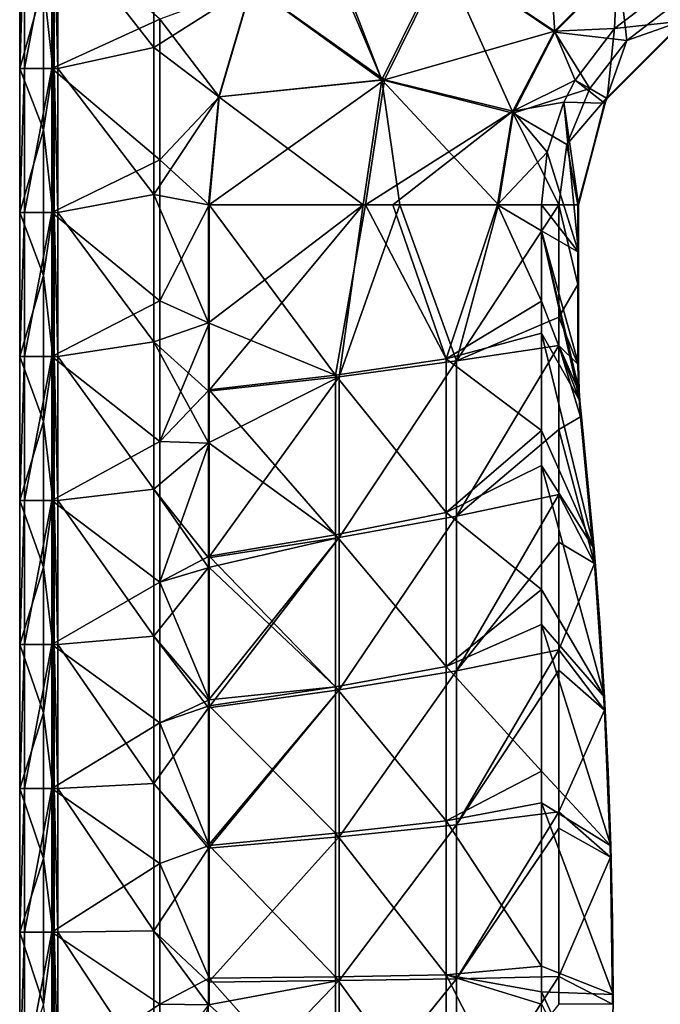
# Model space of a CAD drawing. Extents: x -85 to 85, y -85 to 85.
# Tile 4 of 14: x -85 to -50, y 0 to 53. Entities that reach past the tile are written whole.
import ezdxf

# ---------------------------------------------------------------- set-up
doc = ezdxf.new("R2010")
doc.units = 0
doc.header["$LTSCALE"] = 159.143519
for name, color, linetype in [('1', 7, 'CONTINUOUS'), ('105', 7, 'CONTINUOUS'), ('113', 7, 'CONTINUOUS'), ('125', 7, 'CONTINUOUS'), ('13', 7, 'CONTINUOUS'), ('133', 7, 'CONTINUOUS'), ('14', 7, 'CONTINUOUS'), ('17', 7, 'CONTINUOUS'), ('18', 7, 'CONTINUOUS'), ('2', 7, 'CONTINUOUS'), ('33', 7, 'CONTINUOUS'), ('34', 7, 'CONTINUOUS'), ('35', 7, 'CONTINUOUS'), ('36', 7, 'CONTINUOUS'), ('4', 7, 'CONTINUOUS'), ('7', 7, 'CONTINUOUS'), ('8', 7, 'CONTINUOUS')]:
    doc.layers.add(name, color=color, linetype=linetype)

msp = doc.modelspace()

# ---------------------------------------------------------------- linework, layer by layer
at = {"layer": '1', "color": 7, "linetype": 'CONTINUOUS'}
for points in [[(-85, 58.421), (-83.702, 55.189), (-85, 50.632), (-85, 58.421)], [(-83.2, 58.421), (-83.2, 50.632), (-83.702, 55.189), (-83.2, 58.421)], [(-83.702, 55.189), (-83.702, 47.305), (-85, 50.632), (-83.702, 55.189)], [(-83.702, 55.189), (-83.2, 50.632), (-83.702, 47.305), (-83.702, 55.189)], [(-85, 50.632), (-83.702, 47.305), (-85, 42.842), (-85, 50.632)], [(-83.2, 50.632), (-83.2, 42.842), (-83.702, 47.305), (-83.2, 50.632)], [(-83.702, 47.305), (-83.702, 39.421), (-85, 42.842), (-83.702, 47.305)], [(-83.702, 47.305), (-83.2, 42.842), (-83.702, 39.421), (-83.702, 47.305)], [(-85, 42.842), (-83.702, 39.421), (-85, 35.053), (-85, 42.842)], [(-83.2, 42.842), (-83.2, 35.053), (-83.702, 39.421), (-83.2, 42.842)], [(-83.702, 39.421), (-83.702, 31.537), (-85, 35.053), (-83.702, 39.421)], [(-83.702, 39.421), (-83.2, 35.053), (-83.702, 31.537), (-83.702, 39.421)], [(-85, 35.053), (-83.702, 31.537), (-85, 27.263), (-85, 35.053)], [(-83.2, 35.053), (-83.2, 27.263), (-83.702, 31.537), (-83.2, 35.053)], [(-83.702, 31.537), (-83.702, 23.652), (-85, 27.263), (-83.702, 31.537)], [(-83.702, 31.537), (-83.2, 27.263), (-83.702, 23.652), (-83.702, 31.537)], [(-85, 27.263), (-83.702, 23.652), (-85, 19.474), (-85, 27.263)], [(-83.2, 27.263), (-83.2, 19.474), (-83.702, 23.652), (-83.2, 27.263)], [(-83.702, 23.652), (-83.702, 15.768), (-85, 19.474), (-83.702, 23.652)], [(-83.702, 23.652), (-83.2, 19.474), (-83.702, 15.768), (-83.702, 23.652)], [(-85, 19.474), (-83.702, 15.768), (-85, 11.684), (-85, 19.474)], [(-83.2, 19.474), (-83.2, 11.684), (-83.702, 15.768), (-83.2, 19.474)], [(-83.702, 15.768), (-83.702, 7.884), (-85, 11.684), (-83.702, 15.768)], [(-83.702, 15.768), (-83.2, 11.684), (-83.702, 7.884), (-83.702, 15.768)], [(-85, 11.684), (-83.702, 7.884), (-85, 3.895), (-85, 11.684)], [(-83.2, 11.684), (-83.2, 3.895), (-83.702, 7.884), (-83.2, 11.684)], [(-83.702, 7.884), (-83.702, 0), (-85, 3.895), (-83.702, 7.884)], [(-83.702, 7.884), (-83.2, 3.895), (-83.702, 0), (-83.702, 7.884)], [(-85, 3.895), (-83.702, 0), (-85, -3.895), (-85, 3.895)], [(-83.2, 3.895), (-83.2, -3.895), (-83.702, 0), (-83.2, 3.895)]]:
    msp.add_3dface(points, dxfattribs=at)
at = {"layer": '105', "color": 7, "linetype": 'CONTINUOUS'}
for points in [[(-85, 58.421), (-85, 50.632), (-84.733, 58.421, 5.102), (-85, 58.421)], [(-84.733, 58.421, 5.102), (-85, 50.632), (-84.733, 50.632, 5.102), (-84.733, 58.421, 5.102)], [(-85, 50.632), (-85, 42.842), (-84.733, 50.632, 5.102), (-85, 50.632)], [(-84.733, 50.632, 5.102), (-85, 42.842), (-84.733, 42.842, 5.102), (-84.733, 50.632, 5.102)], [(-85, 42.842), (-85, 35.053), (-84.733, 42.842, 5.102), (-85, 42.842)], [(-84.733, 42.842, 5.102), (-85, 35.053), (-84.733, 35.053, 5.102), (-84.733, 42.842, 5.102)], [(-85, 35.053), (-85, 27.263), (-84.733, 35.053, 5.102), (-85, 35.053)], [(-84.733, 35.053, 5.102), (-85, 27.263), (-84.733, 27.263, 5.102), (-84.733, 35.053, 5.102)], [(-85, 27.263), (-85, 19.474), (-84.733, 27.263, 5.102), (-85, 27.263)], [(-84.733, 27.263, 5.102), (-85, 19.474), (-84.733, 19.474, 5.102), (-84.733, 27.263, 5.102)], [(-85, 19.474), (-85, 11.684), (-84.733, 19.474, 5.102), (-85, 19.474)], [(-84.733, 19.474, 5.102), (-85, 11.684), (-84.733, 11.684, 5.102), (-84.733, 19.474, 5.102)], [(-85, 11.684), (-85, 3.895), (-84.733, 11.684, 5.102), (-85, 11.684)], [(-84.733, 11.684, 5.102), (-85, 3.895), (-84.733, 3.895, 5.102), (-84.733, 11.684, 5.102)], [(-85, 3.895), (-85, -3.895), (-84.733, 3.895, 5.102), (-85, 3.895)], [(-84.733, 3.895, 5.102), (-85, -3.895), (-84.733, -3.895, 5.102), (-84.733, 3.895, 5.102)]]:
    msp.add_3dface(points, dxfattribs=at)
at = {"layer": '113', "color": 7, "linetype": 'CONTINUOUS'}
for points in [[(-83.2, 50.632), (-83.2, 58.421), (-83.132, 50.632, 3.9), (-83.2, 50.632)], [(-83.132, 50.632, 3.9), (-83.2, 58.421), (-83.132, 58.421, 3.9), (-83.132, 50.632, 3.9)], [(-83.2, 42.842), (-83.2, 50.632), (-83.132, 42.842, 3.9), (-83.2, 42.842)], [(-83.132, 42.842, 3.9), (-83.2, 50.632), (-83.132, 50.632, 3.9), (-83.132, 42.842, 3.9)], [(-83.2, 35.053), (-83.2, 42.842), (-83.132, 35.053, 3.9), (-83.2, 35.053)], [(-83.132, 35.053, 3.9), (-83.2, 42.842), (-83.132, 42.842, 3.9), (-83.132, 35.053, 3.9)], [(-83.2, 27.263), (-83.2, 35.053), (-83.132, 27.263, 3.9), (-83.2, 27.263)], [(-83.132, 27.263, 3.9), (-83.2, 35.053), (-83.132, 35.053, 3.9), (-83.132, 27.263, 3.9)], [(-83.2, 19.474), (-83.2, 27.263), (-83.132, 19.474, 3.9), (-83.2, 19.474)], [(-83.132, 19.474, 3.9), (-83.2, 27.263), (-83.132, 27.263, 3.9), (-83.132, 19.474, 3.9)], [(-83.2, 11.684), (-83.2, 19.474), (-83.132, 11.684, 3.9), (-83.2, 11.684)], [(-83.132, 11.684, 3.9), (-83.2, 19.474), (-83.132, 19.474, 3.9), (-83.132, 11.684, 3.9)], [(-83.2, 3.895), (-83.2, 11.684), (-83.132, 3.895, 3.9), (-83.2, 3.895)], [(-83.132, 3.895, 3.9), (-83.2, 11.684), (-83.132, 11.684, 3.9), (-83.132, 3.895, 3.9)], [(-83.2, -3.895), (-83.2, 3.895), (-83.132, -3.895, 3.9), (-83.2, -3.895)], [(-83.132, -3.895, 3.9), (-83.2, 3.895), (-83.132, 3.895, 3.9), (-83.132, -3.895, 3.9)]]:
    msp.add_3dface(points, dxfattribs=at)
at = {"layer": '125', "color": 7, "linetype": 'CONTINUOUS'}
for points in [[(-83.259, 50.632, 6.5), (-83.259, 58.421, 6.5), (-84.733, 50.632, 5.102), (-83.259, 50.632, 6.5)], [(-83.259, 58.421, 6.5), (-84.733, 58.421, 5.102), (-84.733, 50.632, 5.102), (-83.259, 58.421, 6.5)], [(-83.259, 42.842, 6.5), (-83.259, 50.632, 6.5), (-84.733, 42.842, 5.102), (-83.259, 42.842, 6.5)], [(-83.259, 50.632, 6.5), (-84.733, 50.632, 5.102), (-84.733, 42.842, 5.102), (-83.259, 50.632, 6.5)], [(-83.259, 35.053, 6.5), (-83.259, 42.842, 6.5), (-84.733, 35.053, 5.102), (-83.259, 35.053, 6.5)], [(-83.259, 42.842, 6.5), (-84.733, 42.842, 5.102), (-84.733, 35.053, 5.102), (-83.259, 42.842, 6.5)], [(-83.259, 27.263, 6.5), (-83.259, 35.053, 6.5), (-84.733, 27.263, 5.102), (-83.259, 27.263, 6.5)], [(-83.259, 35.053, 6.5), (-84.733, 35.053, 5.102), (-84.733, 27.263, 5.102), (-83.259, 35.053, 6.5)], [(-83.259, 19.474, 6.5), (-83.259, 27.263, 6.5), (-84.733, 19.474, 5.102), (-83.259, 19.474, 6.5)], [(-83.259, 27.263, 6.5), (-84.733, 27.263, 5.102), (-84.733, 19.474, 5.102), (-83.259, 27.263, 6.5)], [(-83.259, 11.684, 6.5), (-83.259, 19.474, 6.5), (-84.733, 11.684, 5.102), (-83.259, 11.684, 6.5)], [(-83.259, 19.474, 6.5), (-84.733, 19.474, 5.102), (-84.733, 11.684, 5.102), (-83.259, 19.474, 6.5)], [(-83.259, 3.895, 6.5), (-83.259, 11.684, 6.5), (-84.733, 3.895, 5.102), (-83.259, 3.895, 6.5)], [(-83.259, 11.684, 6.5), (-84.733, 11.684, 5.102), (-84.733, 3.895, 5.102), (-83.259, 11.684, 6.5)], [(-83.259, -3.895, 6.5), (-83.259, 3.895, 6.5), (-84.733, -3.895, 5.102), (-83.259, -3.895, 6.5)], [(-83.259, 3.895, 6.5), (-84.733, 3.895, 5.102), (-84.733, -3.895, 5.102), (-83.259, 3.895, 6.5)]]:
    msp.add_3dface(points, dxfattribs=at)
at = {"layer": '13', "color": 7, "linetype": 'CONTINUOUS'}
for points in [[(-77.74, 59.73, 4.1), (-77.74, 51.766, 4.1), (-82.928, 58.421, 4.1), (-77.74, 59.73, 4.1)], [(-77.74, 59.73, 4.1), (-72.449, 55.123, 4.1), (-77.74, 51.766, 4.1), (-77.74, 59.73, 4.1)], [(-82.928, 58.421, 4.1), (-77.74, 51.766, 4.1), (-82.928, 50.632, 4.1), (-82.928, 58.421, 4.1)], [(-72.449, 55.123, 4.1), (-74.224, 49.094, 4.1), (-77.74, 51.766, 4.1), (-72.449, 55.123, 4.1)], [(-77.74, 51.766, 4.1), (-77.74, 43.802, 4.1), (-82.928, 50.632, 4.1), (-77.74, 51.766, 4.1)], [(-77.74, 51.766, 4.1), (-74.224, 49.094, 4.1), (-77.74, 43.802, 4.1), (-77.74, 51.766, 4.1)], [(-82.928, 50.632, 4.1), (-77.74, 43.802, 4.1), (-82.928, 42.842, 4.1), (-82.928, 50.632, 4.1)], [(-74.224, 49.094, 4.1), (-74.771, 43.25, 4.1), (-77.74, 43.802, 4.1), (-74.224, 49.094, 4.1)], [(-77.74, 43.802, 4.1), (-77.74, 35.838, 4.1), (-82.928, 42.842, 4.1), (-77.74, 43.802, 4.1)], [(-74.771, 43.25, 4.1), (-74.771, 36.86, 4.1), (-77.74, 43.802, 4.1), (-74.771, 43.25, 4.1)], [(-77.74, 43.802, 4.1), (-74.771, 36.86, 4.1), (-77.74, 35.838, 4.1), (-77.74, 43.802, 4.1)], [(-82.928, 42.842, 4.1), (-77.74, 35.838, 4.1), (-82.928, 35.053, 4.1), (-82.928, 42.842, 4.1)], [(-74.771, 36.86, 4.1), (-74.771, 33.18, 4.1), (-77.74, 35.838, 4.1), (-74.771, 36.86, 4.1)], [(-77.74, 35.838, 4.1), (-77.74, 27.874, 4.1), (-82.928, 35.053, 4.1), (-77.74, 35.838, 4.1)], [(-74.771, 33.18, 4.1), (-74.771, 30.368, 4.1), (-77.74, 35.838, 4.1), (-74.771, 33.18, 4.1)], [(-77.74, 35.838, 4.1), (-74.771, 30.368, 4.1), (-77.74, 27.874, 4.1), (-77.74, 35.838, 4.1)], [(-82.928, 35.053, 4.1), (-77.74, 27.874, 4.1), (-82.928, 27.263, 4.1), (-82.928, 35.053, 4.1)], [(-74.771, 30.368, 4.1), (-74.771, 24.154, 4.1), (-77.74, 27.874, 4.1), (-74.771, 30.368, 4.1)], [(-77.74, 27.874, 4.1), (-77.74, 19.91, 4.1), (-82.928, 27.263, 4.1), (-77.74, 27.874, 4.1)], [(-74.771, 24.154, 4.1), (-74.771, 23.637, 4.1), (-77.74, 27.874, 4.1), (-74.771, 24.154, 4.1)], [(-77.74, 27.874, 4.1), (-74.771, 23.637, 4.1), (-77.74, 19.91, 4.1), (-77.74, 27.874, 4.1)], [(-82.928, 27.263, 4.1), (-77.74, 19.91, 4.1), (-82.928, 19.474, 4.1), (-82.928, 27.263, 4.1)], [(-74.771, 23.637, 4.1), (-74.771, 16.461, 4.1), (-77.74, 19.91, 4.1), (-74.771, 23.637, 4.1)], [(-77.74, 19.91, 4.1), (-77.74, 11.946, 4.1), (-82.928, 19.474, 4.1), (-77.74, 19.91, 4.1)], [(-74.771, 16.461, 4.1), (-74.771, 16.039, 4.1), (-77.74, 19.91, 4.1), (-74.771, 16.461, 4.1)], [(-77.74, 19.91, 4.1), (-74.771, 16.039, 4.1), (-77.74, 11.946, 4.1), (-77.74, 19.91, 4.1)], [(-82.928, 19.474, 4.1), (-77.74, 11.946, 4.1), (-82.928, 11.684, 4.1), (-82.928, 19.474, 4.1)], [(-74.771, 16.039, 4.1), (-74.771, 8.611, 4.1), (-77.74, 11.946, 4.1), (-74.771, 16.039, 4.1)], [(-77.74, 11.946, 4.1), (-77.74, 3.982, 4.1), (-82.928, 11.684, 4.1), (-77.74, 11.946, 4.1)], [(-74.771, 8.611, 4.1), (-74.771, 8.449, 4.1), (-77.74, 11.946, 4.1), (-74.771, 8.611, 4.1)], [(-77.74, 11.946, 4.1), (-74.771, 8.449, 4.1), (-77.74, 3.982, 4.1), (-77.74, 11.946, 4.1)], [(-82.928, 11.684, 4.1), (-77.74, 3.982, 4.1), (-82.928, 3.895, 4.1), (-82.928, 11.684, 4.1)], [(-74.771, 8.449, 4.1), (-74.771, 1.195, 4.1), (-77.74, 3.982, 4.1), (-74.771, 8.449, 4.1)], [(-77.74, 3.982, 4.1), (-77.74, -3.982, 4.1), (-82.928, 3.895, 4.1), (-77.74, 3.982, 4.1)], [(-82.928, 3.895, 4.1), (-77.74, -3.982, 4.1), (-82.928, -3.895, 4.1), (-82.928, 3.895, 4.1)], [(-74.771, 1.195, 4.1), (-74.771, -0.026, 4.1), (-77.74, 3.982, 4.1), (-74.771, 1.195, 4.1)], [(-77.74, 3.982, 4.1), (-74.771, -0.026, 4.1), (-77.74, -3.982, 4.1), (-77.74, 3.982, 4.1)]]:
    msp.add_3dface(points, dxfattribs=at)
at = {"layer": '133', "color": 7, "linetype": 'CONTINUOUS'}
for points in [[(-82.928, 58.421, 4.1), (-82.928, 50.632, 4.1), (-83.132, 58.421, 3.9), (-82.928, 58.421, 4.1)], [(-82.928, 50.632, 4.1), (-83.132, 50.632, 3.9), (-83.132, 58.421, 3.9), (-82.928, 50.632, 4.1)], [(-82.928, 50.632, 4.1), (-82.928, 42.842, 4.1), (-83.132, 50.632, 3.9), (-82.928, 50.632, 4.1)], [(-82.928, 42.842, 4.1), (-83.132, 42.842, 3.9), (-83.132, 50.632, 3.9), (-82.928, 42.842, 4.1)], [(-82.928, 42.842, 4.1), (-82.928, 35.053, 4.1), (-83.132, 42.842, 3.9), (-82.928, 42.842, 4.1)], [(-82.928, 35.053, 4.1), (-83.132, 35.053, 3.9), (-83.132, 42.842, 3.9), (-82.928, 35.053, 4.1)], [(-82.928, 35.053, 4.1), (-82.928, 27.263, 4.1), (-83.132, 35.053, 3.9), (-82.928, 35.053, 4.1)], [(-82.928, 27.263, 4.1), (-83.132, 27.263, 3.9), (-83.132, 35.053, 3.9), (-82.928, 27.263, 4.1)], [(-82.928, 27.263, 4.1), (-82.928, 19.474, 4.1), (-83.132, 27.263, 3.9), (-82.928, 27.263, 4.1)], [(-82.928, 19.474, 4.1), (-83.132, 19.474, 3.9), (-83.132, 27.263, 3.9), (-82.928, 19.474, 4.1)], [(-82.928, 19.474, 4.1), (-82.928, 11.684, 4.1), (-83.132, 19.474, 3.9), (-82.928, 19.474, 4.1)], [(-82.928, 11.684, 4.1), (-83.132, 11.684, 3.9), (-83.132, 19.474, 3.9), (-82.928, 11.684, 4.1)], [(-82.928, 11.684, 4.1), (-82.928, 3.895, 4.1), (-83.132, 11.684, 3.9), (-82.928, 11.684, 4.1)], [(-82.928, 3.895, 4.1), (-83.132, 3.895, 3.9), (-83.132, 11.684, 3.9), (-82.928, 3.895, 4.1)], [(-82.928, 3.895, 4.1), (-82.928, -3.895, 4.1), (-83.132, 3.895, 3.9), (-82.928, 3.895, 4.1)], [(-82.928, -3.895, 4.1), (-83.132, -3.895, 3.9), (-83.132, 3.895, 3.9), (-82.928, -3.895, 4.1)]]:
    msp.add_3dface(points, dxfattribs=at)
at = {"layer": '14', "color": 7, "linetype": 'CONTINUOUS'}
for points in [[(-52.14, 52.14, 10.6), (-49.545, 54.133, 10.6), (-49.022, 53.245, 10.6), (-52.14, 52.14, 10.6)], [(-53.245, 49.022, 10.6), (-52.14, 52.14, 10.6), (-49.022, 53.245, 10.6), (-53.245, 49.022, 10.6)], [(-54.133, 49.545, 10.6), (-52.14, 52.14, 10.6), (-53.245, 49.022, 10.6), (-54.133, 49.545, 10.6)], [(-55.389, 46.521, 10.6), (-54.133, 49.545, 10.6), (-53.245, 49.022, 10.6), (-55.389, 46.521, 10.6)], [(-54.792, 43.25, 10.6), (-55.389, 46.521, 10.6), (-53.245, 49.022, 10.6), (-54.792, 43.25, 10.6)], [(-55.823, 43.25, 10.6), (-55.389, 46.521, 10.6), (-54.792, 43.25, 10.6), (-55.823, 43.25, 10.6)], [(-55.823, 37.176, 10.6), (-55.823, 43.25, 10.6), (-54.792, 38.944, 10.6), (-55.823, 37.176, 10.6)], [(-54.792, 38.944, 10.6), (-55.823, 43.25, 10.6), (-54.792, 43.25, 10.6), (-54.792, 38.944, 10.6)], [(-54.792, 34.639, 10.6), (-55.823, 37.176, 10.6), (-54.792, 38.944, 10.6), (-54.792, 34.639, 10.6)], [(-55.823, 35.635, 10.6), (-55.823, 37.176, 10.6), (-54.792, 34.639, 10.6), (-55.823, 35.635, 10.6)], [(-55.823, 31.101, 10.6), (-55.823, 35.635, 10.6), (-54.637, 31.777, 10.6), (-55.823, 31.101, 10.6)], [(-54.637, 31.777, 10.6), (-55.823, 35.635, 10.6), (-54.753, 33.206, 10.6), (-54.637, 31.777, 10.6)], [(-54.753, 33.206, 10.6), (-55.823, 35.635, 10.6), (-54.792, 34.639, 10.6), (-54.753, 33.206, 10.6)], [(-53.886, 23.853, 10.6), (-55.823, 31.101, 10.6), (-54.637, 31.777, 10.6), (-53.886, 23.853, 10.6)], [(-55.823, 27.589, 10.6), (-55.823, 31.101, 10.6), (-53.886, 23.853, 10.6), (-55.823, 27.589, 10.6)], [(-55.823, 25.001, 10.6), (-55.823, 27.589, 10.6), (-53.886, 23.853, 10.6), (-55.823, 25.001, 10.6)], [(-55.823, 19.18, 10.6), (-55.823, 25.001, 10.6), (-53.886, 23.853, 10.6), (-55.823, 19.18, 10.6)], [(-53.349, 15.912, 10.6), (-55.823, 19.18, 10.6), (-53.886, 23.853, 10.6), (-53.349, 15.912, 10.6)], [(-55.823, 18.071, 10.6), (-55.823, 19.18, 10.6), (-53.349, 15.912, 10.6), (-55.823, 18.071, 10.6)], [(-55.823, 10.41, 10.6), (-55.823, 18.071, 10.6), (-53.349, 15.912, 10.6), (-55.823, 10.41, 10.6)], [(-53.027, 7.959, 10.6), (-55.823, 10.41, 10.6), (-53.349, 15.912, 10.6), (-53.027, 7.959, 10.6)], [(-55.823, 9.525, 10.6), (-55.823, 10.41, 10.6), (-53.027, 7.959, 10.6), (-55.823, 9.525, 10.6)], [(-55.823, 1.5, 10.6), (-55.823, 9.525, 10.6), (-53.027, 7.959, 10.6), (-55.823, 1.5, 10.6)], [(-52.919, 0, 10.6), (-55.823, 1.5, 10.6), (-53.027, 7.959, 10.6), (-52.919, 0, 10.6)], [(-55.823, 0, 10.6), (-55.823, 1.5, 10.6), (-52.919, 0, 10.6), (-55.823, 0, 10.6)]]:
    msp.add_3dface(points, dxfattribs=at)
at = {"layer": '17', "color": 7, "linetype": 'CONTINUOUS'}
for points in [[(-62.103, 56.69, 5.027), (-56.69, 62.103, 5.027), (-56.036, 52.586, 8.165), (-62.103, 56.69, 5.027)], [(-56.036, 52.586, 8.165), (-56.69, 62.103, 5.027), (-52.586, 56.036, 8.165), (-56.036, 52.586, 8.165)], [(-72.449, 55.123, 4.1), (-69.74, 60.334, 4.1), (-65.394, 50.01, 5.027), (-72.449, 55.123, 4.1)], [(-69.74, 60.334, 4.1), (-69.516, 60.675, 4.1), (-65.394, 50.01, 5.027), (-69.74, 60.334, 4.1)], [(-65.394, 50.01, 5.027), (-69.516, 60.675, 4.1), (-62.103, 56.69, 5.027), (-65.394, 50.01, 5.027)], [(-65.394, 50.01, 5.027), (-62.103, 56.69, 5.027), (-58.282, 48.218, 8.165), (-65.394, 50.01, 5.027)], [(-58.282, 48.218, 8.165), (-62.103, 56.69, 5.027), (-56.036, 52.586, 8.165), (-58.282, 48.218, 8.165)], [(-52.14, 52.14, 10.6), (-56.036, 52.586, 8.165), (-52.586, 56.036, 8.165), (-52.14, 52.14, 10.6)], [(-49.545, 54.133, 10.6), (-52.14, 52.14, 10.6), (-52.586, 56.036, 8.165), (-49.545, 54.133, 10.6)], [(-74.224, 49.094, 4.1), (-72.449, 55.123, 4.1), (-65.394, 50.01, 5.027), (-74.224, 49.094, 4.1)], [(-54.133, 49.545, 10.6), (-58.282, 48.218, 8.165), (-56.036, 52.586, 8.165), (-54.133, 49.545, 10.6)], [(-52.14, 52.14, 10.6), (-54.133, 49.545, 10.6), (-56.036, 52.586, 8.165), (-52.14, 52.14, 10.6)], [(-66.403, 43.249, 5.027), (-74.224, 49.094, 4.1), (-65.394, 50.01, 5.027), (-66.403, 43.249, 5.027)], [(-66.403, 43.249, 5.027), (-65.394, 50.01, 5.027), (-64.431, 43.249, 5.615), (-66.403, 43.249, 5.027)], [(-64.431, 43.249, 5.615), (-65.394, 50.01, 5.027), (-59.082, 43.249, 8.165), (-64.431, 43.249, 5.615)], [(-59.082, 43.249, 8.165), (-65.394, 50.01, 5.027), (-58.282, 48.218, 8.165), (-59.082, 43.249, 8.165)], [(-54.133, 49.545, 10.6), (-55.389, 46.521, 10.6), (-58.282, 48.218, 8.165), (-54.133, 49.545, 10.6)], [(-74.771, 43.25, 4.1), (-74.224, 49.094, 4.1), (-66.403, 43.249, 5.027), (-74.771, 43.25, 4.1)], [(-55.823, 43.25, 10.6), (-59.082, 43.249, 8.165), (-58.282, 48.218, 8.165), (-55.823, 43.25, 10.6)], [(-55.389, 46.521, 10.6), (-55.823, 43.25, 10.6), (-58.282, 48.218, 8.165), (-55.389, 46.521, 10.6)]]:
    msp.add_3dface(points, dxfattribs=at)
at = {"layer": '18', "color": 7, "linetype": 'CONTINUOUS'}
for points in [[(-74.771, 36.86, 4.1), (-74.771, 43.25, 4.1), (-66.403, 43.249, 5.027), (-74.771, 36.86, 4.1)], [(-74.771, 33.18, 4.1), (-74.771, 36.86, 4.1), (-66.403, 43.249, 5.027), (-74.771, 33.18, 4.1)], [(-74.771, 33.18, 4.1), (-66.403, 43.249, 5.027), (-67.701, 33.95, 4.726), (-74.771, 33.18, 4.1)], [(-66.403, 43.249, 5.027), (-64.431, 43.249, 5.615), (-67.701, 33.95, 4.726), (-66.403, 43.249, 5.027)], [(-67.701, 33.95, 4.726), (-64.431, 43.249, 5.615), (-61.351, 34.805, 6.895), (-67.701, 33.95, 4.726)], [(-64.431, 43.249, 5.615), (-59.082, 43.249, 8.165), (-61.351, 34.805, 6.895), (-64.431, 43.249, 5.615)], [(-55.823, 43.25, 10.6), (-55.823, 37.176, 10.6), (-61.351, 34.805, 6.895), (-55.823, 43.25, 10.6)], [(-59.082, 43.249, 8.165), (-55.823, 43.25, 10.6), (-61.351, 34.805, 6.895), (-59.082, 43.249, 8.165)], [(-55.823, 37.176, 10.6), (-55.823, 35.635, 10.6), (-61.351, 34.805, 6.895), (-55.823, 37.176, 10.6)], [(-55.823, 35.635, 10.6), (-55.823, 31.101, 10.6), (-61.351, 26.406, 6.894), (-55.823, 35.635, 10.6)], [(-61.351, 34.805, 6.895), (-55.823, 35.635, 10.6), (-61.351, 26.406, 6.894), (-61.351, 34.805, 6.895)], [(-67.701, 33.95, 4.726), (-61.351, 34.805, 6.895), (-67.701, 25.256, 4.726), (-67.701, 33.95, 4.726)], [(-67.701, 25.256, 4.726), (-61.351, 34.805, 6.895), (-61.351, 26.406, 6.894), (-67.701, 25.256, 4.726)], [(-74.771, 24.154, 4.1), (-74.771, 30.368, 4.1), (-67.701, 33.95, 4.726), (-74.771, 24.154, 4.1)], [(-74.771, 24.154, 4.1), (-67.701, 33.95, 4.726), (-67.701, 25.256, 4.726), (-74.771, 24.154, 4.1)], [(-74.771, 30.368, 4.1), (-74.771, 33.18, 4.1), (-67.701, 33.95, 4.726), (-74.771, 30.368, 4.1)], [(-55.823, 31.101, 10.6), (-55.823, 27.589, 10.6), (-61.351, 26.406, 6.894), (-55.823, 31.101, 10.6)], [(-55.823, 27.589, 10.6), (-55.823, 25.001, 10.6), (-61.351, 18.043, 6.894), (-55.823, 27.589, 10.6)], [(-61.351, 26.406, 6.894), (-55.823, 27.589, 10.6), (-61.351, 18.043, 6.894), (-61.351, 26.406, 6.894)], [(-67.701, 25.256, 4.726), (-61.351, 26.406, 6.894), (-67.701, 17.01, 4.726), (-67.701, 25.256, 4.726)], [(-67.701, 17.01, 4.726), (-61.351, 26.406, 6.894), (-61.351, 18.043, 6.894), (-67.701, 17.01, 4.726)], [(-74.771, 16.039, 4.1), (-74.771, 16.461, 4.1), (-67.701, 25.256, 4.726), (-74.771, 16.039, 4.1)], [(-74.771, 16.039, 4.1), (-67.701, 25.256, 4.726), (-67.701, 17.01, 4.726), (-74.771, 16.039, 4.1)], [(-74.771, 16.461, 4.1), (-74.771, 23.637, 4.1), (-67.701, 25.256, 4.726), (-74.771, 16.461, 4.1)], [(-74.771, 23.637, 4.1), (-74.771, 24.154, 4.1), (-67.701, 25.256, 4.726), (-74.771, 23.637, 4.1)], [(-55.823, 25.001, 10.6), (-55.823, 19.18, 10.6), (-61.351, 18.043, 6.894), (-55.823, 25.001, 10.6)], [(-55.823, 19.18, 10.6), (-55.823, 18.071, 10.6), (-61.351, 9.704, 6.894), (-55.823, 19.18, 10.6)], [(-61.351, 18.043, 6.894), (-55.823, 19.18, 10.6), (-61.351, 9.704, 6.894), (-61.351, 18.043, 6.894)], [(-67.701, 17.01, 4.726), (-61.351, 18.043, 6.894), (-67.701, 9.066, 4.726), (-67.701, 17.01, 4.726)], [(-67.701, 9.066, 4.726), (-61.351, 18.043, 6.894), (-61.351, 9.704, 6.894), (-67.701, 9.066, 4.726)], [(-55.823, 18.071, 10.6), (-55.823, 10.41, 10.6), (-61.351, 9.704, 6.894), (-55.823, 18.071, 10.6)], [(-74.771, 8.449, 4.1), (-74.771, 8.611, 4.1), (-67.701, 17.01, 4.726), (-74.771, 8.449, 4.1)], [(-74.771, 8.449, 4.1), (-67.701, 17.01, 4.726), (-67.701, 9.066, 4.726), (-74.771, 8.449, 4.1)], [(-74.771, 8.611, 4.1), (-74.771, 16.039, 4.1), (-67.701, 17.01, 4.726), (-74.771, 8.611, 4.1)], [(-55.823, 10.41, 10.6), (-55.823, 9.525, 10.6), (-61.351, 1.378, 6.894), (-55.823, 10.41, 10.6)], [(-61.351, 9.704, 6.894), (-55.823, 10.41, 10.6), (-61.351, 1.378, 6.894), (-61.351, 9.704, 6.894)], [(-67.701, 9.066, 4.726), (-61.351, 9.704, 6.894), (-67.701, 1.283, 4.726), (-67.701, 9.066, 4.726)], [(-67.701, 1.283, 4.726), (-61.351, 9.704, 6.894), (-61.351, 1.378, 6.894), (-67.701, 1.283, 4.726)], [(-74.771, 1.195, 4.1), (-74.771, 8.449, 4.1), (-67.701, 9.066, 4.726), (-74.771, 1.195, 4.1)], [(-74.771, 1.195, 4.1), (-67.701, 9.066, 4.726), (-67.701, 1.283, 4.726), (-74.771, 1.195, 4.1)], [(-55.823, 9.525, 10.6), (-55.823, 1.5, 10.6), (-61.351, 1.378, 6.894), (-55.823, 9.525, 10.6)], [(-74.771, -6.08, 4.1), (-74.771, -0.026, 4.1), (-67.701, 1.283, 4.726), (-74.771, -6.08, 4.1)], [(-74.771, -6.08, 4.1), (-67.701, 1.283, 4.726), (-67.701, -6.478, 4.726), (-74.771, -6.08, 4.1)], [(-74.771, -0.026, 4.1), (-74.771, 1.195, 4.1), (-67.701, 1.283, 4.726), (-74.771, -0.026, 4.1)], [(-67.701, 1.283, 4.726), (-61.351, 1.378, 6.894), (-67.701, -6.478, 4.726), (-67.701, 1.283, 4.726)], [(-67.701, -6.478, 4.726), (-61.351, 1.378, 6.894), (-61.351, -6.946, 6.894), (-67.701, -6.478, 4.726)], [(-55.823, 1.5, 10.6), (-55.823, 0, 10.6), (-61.351, -6.946, 6.894), (-55.823, 1.5, 10.6)], [(-61.351, 1.378, 6.894), (-55.823, 1.5, 10.6), (-61.351, -6.946, 6.894), (-61.351, 1.378, 6.894)]]:
    msp.add_3dface(points, dxfattribs=at)
at = {"layer": '2', "color": 7, "linetype": 'CONTINUOUS'}
for points in [[(-83.259, 50.632, 6.5), (-77.409, 53.291, 6.5), (-83.259, 58.421, 6.5), (-83.259, 50.632, 6.5)], [(-74.201, 49.098, 6.5), (-72.429, 55.115, 6.5), (-77.409, 53.291, 6.5), (-74.201, 49.098, 6.5)], [(-77.409, 45.678, 6.5), (-77.409, 53.291, 6.5), (-83.259, 50.632, 6.5), (-77.409, 45.678, 6.5)], [(-77.409, 45.678, 6.5), (-74.201, 49.098, 6.5), (-77.409, 53.291, 6.5), (-77.409, 45.678, 6.5)], [(-83.259, 42.842, 6.5), (-77.409, 45.678, 6.5), (-83.259, 50.632, 6.5), (-83.259, 42.842, 6.5)], [(-74.75, 43.25, 6.5), (-74.201, 49.098, 6.5), (-77.409, 45.678, 6.5), (-74.75, 43.25, 6.5)], [(-77.409, 38.065, 6.5), (-77.409, 45.678, 6.5), (-83.259, 42.842, 6.5), (-77.409, 38.065, 6.5)], [(-77.409, 38.065, 6.5), (-74.75, 43.25, 6.5), (-77.409, 45.678, 6.5), (-77.409, 38.065, 6.5)], [(-74.75, 36.85, 6.5), (-74.75, 43.25, 6.5), (-77.409, 38.065, 6.5), (-74.75, 36.85, 6.5)], [(-83.259, 35.053, 6.5), (-77.409, 38.065, 6.5), (-83.259, 42.842, 6.5), (-83.259, 35.053, 6.5)], [(-77.409, 30.452, 6.5), (-77.409, 38.065, 6.5), (-83.259, 35.053, 6.5), (-77.409, 30.452, 6.5)], [(-77.409, 30.452, 6.5), (-74.75, 36.85, 6.5), (-77.409, 38.065, 6.5), (-77.409, 30.452, 6.5)], [(-74.75, 33.24, 6.5), (-74.75, 36.85, 6.5), (-77.409, 30.452, 6.5), (-74.75, 33.24, 6.5)], [(-83.259, 27.263, 6.5), (-77.409, 30.452, 6.5), (-83.259, 35.053, 6.5), (-83.259, 27.263, 6.5)], [(-74.75, 30.364, 6.5), (-74.75, 33.24, 6.5), (-77.409, 30.452, 6.5), (-74.75, 30.364, 6.5)], [(-77.409, 22.839, 6.5), (-77.409, 30.452, 6.5), (-83.259, 27.263, 6.5), (-77.409, 22.839, 6.5)], [(-77.409, 22.839, 6.5), (-74.75, 30.364, 6.5), (-77.409, 30.452, 6.5), (-77.409, 22.839, 6.5)], [(-74.75, 24.242, 6.5), (-74.75, 30.364, 6.5), (-77.409, 22.839, 6.5), (-74.75, 24.242, 6.5)], [(-83.259, 19.474, 6.5), (-77.409, 22.839, 6.5), (-83.259, 27.263, 6.5), (-83.259, 19.474, 6.5)], [(-74.75, 23.633, 6.5), (-74.75, 24.242, 6.5), (-77.409, 22.839, 6.5), (-74.75, 23.633, 6.5)], [(-74.75, 16.473, 6.5), (-74.75, 23.633, 6.5), (-77.409, 22.839, 6.5), (-74.75, 16.473, 6.5)], [(-77.409, 15.226, 6.5), (-77.409, 22.839, 6.5), (-83.259, 19.474, 6.5), (-77.409, 15.226, 6.5)], [(-77.409, 15.226, 6.5), (-74.75, 16.473, 6.5), (-77.409, 22.839, 6.5), (-77.409, 15.226, 6.5)], [(-83.259, 11.684, 6.5), (-77.409, 15.226, 6.5), (-83.259, 19.474, 6.5), (-83.259, 11.684, 6.5)], [(-74.75, 16.14, 6.5), (-74.75, 16.473, 6.5), (-77.409, 15.226, 6.5), (-74.75, 16.14, 6.5)], [(-74.75, 8.59, 6.5), (-74.75, 16.14, 6.5), (-77.409, 15.226, 6.5), (-74.75, 8.59, 6.5)], [(-77.409, 7.613, 6.5), (-77.409, 15.226, 6.5), (-83.259, 11.684, 6.5), (-77.409, 7.613, 6.5)], [(-77.409, 7.613, 6.5), (-74.75, 8.59, 6.5), (-77.409, 15.226, 6.5), (-77.409, 7.613, 6.5)], [(-83.259, 3.895, 6.5), (-77.409, 7.613, 6.5), (-83.259, 11.684, 6.5), (-83.259, 3.895, 6.5)], [(-74.75, 1.422, 6.5), (-74.75, 8.59, 6.5), (-77.409, 7.613, 6.5), (-74.75, 1.422, 6.5)], [(-77.409, 0, 6.5), (-77.409, 7.613, 6.5), (-83.259, 3.895, 6.5), (-77.409, 0, 6.5)], [(-77.409, 0, 6.5), (-74.75, 1.422, 6.5), (-77.409, 7.613, 6.5), (-77.409, 0, 6.5)], [(-83.259, -3.895, 6.5), (-77.409, 0, 6.5), (-83.259, 3.895, 6.5), (-83.259, -3.895, 6.5)], [(-74.75, -0.026, 6.5), (-74.75, 1.422, 6.5), (-77.409, 0, 6.5), (-74.75, -0.026, 6.5)], [(-77.409, -7.613, 6.5), (-77.409, 0, 6.5), (-83.259, -3.895, 6.5), (-77.409, -7.613, 6.5)], [(-77.409, -7.613, 6.5), (-74.75, -0.026, 6.5), (-77.409, 0, 6.5), (-77.409, -7.613, 6.5)]]:
    msp.add_3dface(points, dxfattribs=at)
at = {"layer": '33', "color": 7, "linetype": 'CONTINUOUS'}
for points in [[(-53.208, 49.001, 13), (-53.245, 49.022, 10.6), (-49.022, 53.245, 10.6), (-53.208, 49.001, 13)], [(-49.001, 53.208, 13), (-53.208, 49.001, 13), (-49.022, 53.245, 10.6), (-49.001, 53.208, 13)], [(-54.75, 43.25, 13), (-54.792, 43.25, 10.6), (-53.245, 49.022, 10.6), (-54.75, 43.25, 13)], [(-53.351, 48.747, 13), (-54.75, 43.25, 13), (-53.245, 49.022, 10.6), (-53.351, 48.747, 13)], [(-53.208, 49.001, 13), (-53.351, 48.747, 13), (-53.245, 49.022, 10.6), (-53.208, 49.001, 13)]]:
    msp.add_3dface(points, dxfattribs=at)
at = {"layer": '34', "color": 7, "linetype": 'CONTINUOUS'}
for points in [[(-54.75, 43.25, 13), (-54.75, 40.69, 13), (-54.792, 43.25, 10.6), (-54.75, 43.25, 13)], [(-54.75, 40.69, 13), (-54.792, 38.944, 10.6), (-54.792, 43.25, 10.6), (-54.75, 40.69, 13)], [(-54.75, 40.69, 13), (-54.75, 34.639, 13), (-54.792, 38.944, 10.6), (-54.75, 40.69, 13)], [(-54.75, 34.639, 13), (-54.792, 34.639, 10.6), (-54.792, 38.944, 10.6), (-54.75, 34.639, 13)]]:
    msp.add_3dface(points, dxfattribs=at)
at = {"layer": '35', "color": 7, "linetype": 'CONTINUOUS'}
for points in [[(-54.75, 34.639, 13), (-54.711, 33.208, 13), (-54.792, 34.639, 10.6), (-54.75, 34.639, 13)], [(-54.711, 33.208, 13), (-54.753, 33.206, 10.6), (-54.792, 34.639, 10.6), (-54.711, 33.208, 13)], [(-54.711, 33.208, 13), (-54.676, 32.656, 13), (-54.753, 33.206, 10.6), (-54.711, 33.208, 13)], [(-54.676, 32.656, 13), (-54.596, 31.782, 13), (-54.753, 33.206, 10.6), (-54.676, 32.656, 13)], [(-54.596, 31.782, 13), (-54.637, 31.777, 10.6), (-54.753, 33.206, 10.6), (-54.596, 31.782, 13)]]:
    msp.add_3dface(points, dxfattribs=at)
at = {"layer": '36', "color": 7, "linetype": 'CONTINUOUS'}
for points in [[(-54.596, 31.782, 13), (-53.909, 24.642, 13), (-54.637, 31.777, 10.6), (-54.596, 31.782, 13)], [(-53.909, 24.642, 13), (-53.886, 23.853, 10.6), (-54.637, 31.777, 10.6), (-53.909, 24.642, 13)], [(-53.909, 24.642, 13), (-53.6, 20.629, 13), (-53.886, 23.853, 10.6), (-53.909, 24.642, 13)], [(-53.6, 20.629, 13), (-53.346, 16.612, 13), (-53.886, 23.853, 10.6), (-53.6, 20.629, 13)], [(-53.346, 16.612, 13), (-53.349, 15.912, 10.6), (-53.886, 23.853, 10.6), (-53.346, 16.612, 13)], [(-53.346, 16.612, 13), (-53.146, 12.593, 13), (-53.349, 15.912, 10.6), (-53.346, 16.612, 13)], [(-53.146, 12.593, 13), (-53.002, 8.57, 13), (-53.349, 15.912, 10.6), (-53.146, 12.593, 13)], [(-53.002, 8.57, 13), (-53.027, 7.959, 10.6), (-53.349, 15.912, 10.6), (-53.002, 8.57, 13)], [(-53.002, 8.57, 13), (-52.912, 4.547, 13), (-53.027, 7.959, 10.6), (-53.002, 8.57, 13)], [(-52.912, 4.547, 13), (-52.878, 0.522, 13), (-53.027, 7.959, 10.6), (-52.912, 4.547, 13)], [(-52.878, 0.522, 13), (-52.877, 0, 13), (-53.027, 7.959, 10.6), (-52.878, 0.522, 13)], [(-52.877, 0, 13), (-52.919, 0, 10.6), (-53.027, 7.959, 10.6), (-52.877, 0, 13)]]:
    msp.add_3dface(points, dxfattribs=at)
at = {"layer": '4', "color": 7, "linetype": 'CONTINUOUS'}
for points in [[(-52.796, 52.796, 13), (-49.001, 53.208, 13), (-50, 54.942, 13), (-52.796, 52.796, 13)], [(-54.942, 50, 13), (-53.208, 49.001, 13), (-52.796, 52.796, 13), (-54.942, 50, 13)], [(-53.208, 49.001, 13), (-49.001, 53.208, 13), (-52.796, 52.796, 13), (-53.208, 49.001, 13)], [(-55.55, 48.813, 13), (-53.351, 48.747, 13), (-54.942, 50, 13), (-55.55, 48.813, 13)], [(-53.351, 48.747, 13), (-53.208, 49.001, 13), (-54.942, 50, 13), (-53.351, 48.747, 13)], [(-55.55, 48.813, 13), (-56.447, 46.097, 13), (-54.75, 40.69, 13), (-55.55, 48.813, 13)], [(-53.351, 48.747, 13), (-55.55, 48.813, 13), (-54.75, 43.25, 13), (-53.351, 48.747, 13)], [(-54.75, 43.25, 13), (-55.55, 48.813, 13), (-54.75, 40.69, 13), (-54.75, 43.25, 13)], [(-56.447, 46.097, 13), (-56.75, 43.25, 13), (-54.75, 40.69, 13), (-56.447, 46.097, 13)], [(-54.75, 40.69, 13), (-56.75, 43.25, 13), (-56.75, 41.843, 13), (-54.75, 40.69, 13)], [(-54.75, 40.69, 13), (-56.75, 41.843, 13), (-54.75, 34.639, 13), (-54.75, 40.69, 13)], [(-56.75, 41.843, 13), (-56.75, 38.049, 13), (-54.676, 32.656, 13), (-56.75, 41.843, 13)], [(-54.75, 34.639, 13), (-56.75, 41.843, 13), (-54.711, 33.208, 13), (-54.75, 34.639, 13)], [(-54.711, 33.208, 13), (-56.75, 41.843, 13), (-54.676, 32.656, 13), (-54.711, 33.208, 13)], [(-54.676, 32.656, 13), (-56.75, 38.049, 13), (-56.75, 36.313, 13), (-54.676, 32.656, 13)], [(-54.676, 32.656, 13), (-56.75, 36.313, 13), (-53.909, 24.642, 13), (-54.676, 32.656, 13)], [(-56.75, 36.313, 13), (-56.75, 31.046, 13), (-53.909, 24.642, 13), (-56.75, 36.313, 13)], [(-54.596, 31.782, 13), (-54.676, 32.656, 13), (-53.909, 24.642, 13), (-54.596, 31.782, 13)], [(-53.909, 24.642, 13), (-56.75, 31.046, 13), (-56.75, 29.143, 13), (-53.909, 24.642, 13)], [(-53.909, 24.642, 13), (-56.75, 29.143, 13), (-53.346, 16.612, 13), (-53.909, 24.642, 13)], [(-56.75, 29.143, 13), (-56.75, 22.449, 13), (-53.346, 16.612, 13), (-56.75, 29.143, 13)], [(-53.6, 20.629, 13), (-53.909, 24.642, 13), (-53.346, 16.612, 13), (-53.6, 20.629, 13)], [(-53.346, 16.612, 13), (-56.75, 22.449, 13), (-56.75, 20.556, 13), (-53.346, 16.612, 13)], [(-53.346, 16.612, 13), (-56.75, 20.556, 13), (-53.002, 8.57, 13), (-53.346, 16.612, 13)], [(-56.75, 20.556, 13), (-56.75, 12.618, 13), (-53.002, 8.57, 13), (-56.75, 20.556, 13)], [(-53.146, 12.593, 13), (-53.346, 16.612, 13), (-53.002, 8.57, 13), (-53.146, 12.593, 13)], [(-53.002, 8.57, 13), (-56.75, 12.618, 13), (-56.75, 10.908, 13), (-53.002, 8.57, 13)], [(-53.002, 8.57, 13), (-56.75, 10.908, 13), (-52.878, 0.522, 13), (-53.002, 8.57, 13)], [(-56.75, 10.908, 13), (-56.75, 2.063, 13), (-52.878, 0.522, 13), (-56.75, 10.908, 13)], [(-52.912, 4.547, 13), (-53.002, 8.57, 13), (-52.878, 0.522, 13), (-52.912, 4.547, 13)], [(-52.878, 0.522, 13), (-56.75, 2.063, 13), (-56.75, 0.674, 13), (-52.878, 0.522, 13)], [(-52.878, 0.522, 13), (-56.75, 0.674, 13), (-52.973, -7.526, 13), (-52.878, 0.522, 13)], [(-56.75, 0.674, 13), (-56.75, 0, 13), (-52.973, -7.526, 13), (-56.75, 0.674, 13)], [(-52.877, 0, 13), (-52.878, 0.522, 13), (-52.973, -7.526, 13), (-52.877, 0, 13)]]:
    msp.add_3dface(points, dxfattribs=at)
at = {"layer": '7', "color": 7, "linetype": 'CONTINUOUS'}
for points in [[(-61.987, 56.635, 7.549), (-72.429, 55.115, 6.5), (-65.26, 50.017, 7.549), (-61.987, 56.635, 7.549)], [(-61.987, 56.635, 7.549), (-65.26, 50.017, 7.549), (-56.051, 52.653, 11.025), (-61.987, 56.635, 7.549)], [(-52.653, 56.051, 11.025), (-61.987, 56.635, 7.549), (-56.051, 52.653, 11.025), (-52.653, 56.051, 11.025)], [(-52.796, 52.796, 13), (-52.653, 56.051, 11.025), (-56.051, 52.653, 11.025), (-52.796, 52.796, 13)], [(-52.796, 52.796, 13), (-50, 54.942, 13), (-52.653, 56.051, 11.025), (-52.796, 52.796, 13)], [(-72.429, 55.115, 6.5), (-74.201, 49.098, 6.5), (-65.26, 50.017, 7.549), (-72.429, 55.115, 6.5)], [(-54.942, 50, 13), (-52.796, 52.796, 13), (-56.051, 52.653, 11.025), (-54.942, 50, 13)], [(-56.051, 52.653, 11.025), (-65.26, 50.017, 7.549), (-58.301, 48.322, 11.025), (-56.051, 52.653, 11.025)], [(-54.942, 50, 13), (-56.051, 52.653, 11.025), (-58.301, 48.322, 11.025), (-54.942, 50, 13)], [(-74.201, 49.098, 6.5), (-74.75, 43.25, 6.5), (-65.26, 50.017, 7.549), (-74.201, 49.098, 6.5)], [(-65.26, 50.017, 7.549), (-74.75, 43.25, 6.5), (-66.277, 43.25, 7.549), (-65.26, 50.017, 7.549)], [(-65.26, 50.017, 7.549), (-66.277, 43.25, 7.549), (-58.301, 48.322, 11.025), (-65.26, 50.017, 7.549)], [(-55.55, 48.813, 13), (-54.942, 50, 13), (-58.301, 48.322, 11.025), (-55.55, 48.813, 13)], [(-56.447, 46.097, 13), (-55.55, 48.813, 13), (-58.301, 48.322, 11.025), (-56.447, 46.097, 13)], [(-58.301, 48.322, 11.025), (-66.277, 43.25, 7.549), (-64.801, 43.25, 8.028), (-58.301, 48.322, 11.025)], [(-59.133, 43.25, 11.025), (-58.301, 48.322, 11.025), (-64.801, 43.25, 8.028), (-59.133, 43.25, 11.025)], [(-56.447, 46.097, 13), (-58.301, 48.322, 11.025), (-59.133, 43.25, 11.025), (-56.447, 46.097, 13)], [(-56.75, 43.25, 13), (-56.447, 46.097, 13), (-59.133, 43.25, 11.025), (-56.75, 43.25, 13)]]:
    msp.add_3dface(points, dxfattribs=at)
at = {"layer": '8', "color": 7, "linetype": 'CONTINUOUS'}
for points in [[(-74.75, 43.25, 6.5), (-74.75, 36.85, 6.5), (-67.907, 34.034, 7.136), (-74.75, 43.25, 6.5)], [(-66.277, 43.25, 7.549), (-74.75, 43.25, 6.5), (-67.907, 34.034, 7.136), (-66.277, 43.25, 7.549)], [(-61.907, 34.928, 9.303), (-66.277, 43.25, 7.549), (-67.907, 34.034, 7.136), (-61.907, 34.928, 9.303)], [(-64.801, 43.25, 8.028), (-66.277, 43.25, 7.549), (-61.907, 34.928, 9.303), (-64.801, 43.25, 8.028)], [(-59.133, 43.25, 11.025), (-64.801, 43.25, 8.028), (-61.907, 34.928, 9.303), (-59.133, 43.25, 11.025)], [(-56.75, 38.049, 13), (-59.133, 43.25, 11.025), (-61.907, 34.928, 9.303), (-56.75, 38.049, 13)], [(-56.75, 41.843, 13), (-56.75, 43.25, 13), (-59.133, 43.25, 11.025), (-56.75, 41.843, 13)], [(-56.75, 38.049, 13), (-56.75, 41.843, 13), (-59.133, 43.25, 11.025), (-56.75, 38.049, 13)], [(-56.75, 36.313, 13), (-56.75, 38.049, 13), (-61.907, 34.928, 9.303), (-56.75, 36.313, 13)], [(-74.75, 36.85, 6.5), (-74.75, 33.24, 6.5), (-67.907, 34.034, 7.136), (-74.75, 36.85, 6.5)], [(-56.75, 31.046, 13), (-56.75, 36.313, 13), (-61.907, 34.928, 9.303), (-56.75, 31.046, 13)], [(-61.907, 34.928, 9.303), (-67.907, 34.034, 7.136), (-61.907, 26.599, 9.303), (-61.907, 34.928, 9.303)], [(-56.75, 31.046, 13), (-61.907, 34.928, 9.303), (-61.907, 26.599, 9.303), (-56.75, 31.046, 13)], [(-67.907, 34.034, 7.136), (-74.75, 33.24, 6.5), (-67.907, 25.393, 7.136), (-67.907, 34.034, 7.136)], [(-61.907, 26.599, 9.303), (-67.907, 34.034, 7.136), (-67.907, 25.393, 7.136), (-61.907, 26.599, 9.303)], [(-74.75, 33.24, 6.5), (-74.75, 30.364, 6.5), (-67.907, 25.393, 7.136), (-74.75, 33.24, 6.5)], [(-56.75, 29.143, 13), (-56.75, 31.046, 13), (-61.907, 26.599, 9.303), (-56.75, 29.143, 13)], [(-74.75, 30.364, 6.5), (-74.75, 24.242, 6.5), (-67.907, 25.393, 7.136), (-74.75, 30.364, 6.5)], [(-56.75, 22.449, 13), (-56.75, 29.143, 13), (-61.907, 26.599, 9.303), (-56.75, 22.449, 13)], [(-61.907, 26.599, 9.303), (-67.907, 25.393, 7.136), (-61.907, 18.268, 9.303), (-61.907, 26.599, 9.303)], [(-56.75, 22.449, 13), (-61.907, 26.599, 9.303), (-61.907, 18.268, 9.303), (-56.75, 22.449, 13)], [(-67.907, 25.393, 7.136), (-74.75, 24.242, 6.5), (-67.907, 17.179, 7.136), (-67.907, 25.393, 7.136)], [(-61.907, 18.268, 9.303), (-67.907, 25.393, 7.136), (-67.907, 17.179, 7.136), (-61.907, 18.268, 9.303)], [(-74.75, 24.242, 6.5), (-74.75, 23.633, 6.5), (-67.907, 17.179, 7.136), (-74.75, 24.242, 6.5)], [(-74.75, 23.633, 6.5), (-74.75, 16.473, 6.5), (-67.907, 17.179, 7.136), (-74.75, 23.633, 6.5)], [(-56.75, 20.556, 13), (-56.75, 22.449, 13), (-61.907, 18.268, 9.303), (-56.75, 20.556, 13)], [(-56.75, 12.618, 13), (-56.75, 20.556, 13), (-61.907, 18.268, 9.303), (-56.75, 12.618, 13)], [(-61.907, 18.268, 9.303), (-67.907, 17.179, 7.136), (-61.907, 9.933, 9.303), (-61.907, 18.268, 9.303)], [(-56.75, 12.618, 13), (-61.907, 18.268, 9.303), (-61.907, 9.933, 9.303), (-56.75, 12.618, 13)], [(-74.75, 16.473, 6.5), (-74.75, 16.14, 6.5), (-67.907, 17.179, 7.136), (-74.75, 16.473, 6.5)], [(-67.907, 17.179, 7.136), (-74.75, 16.14, 6.5), (-67.907, 9.253, 7.136), (-67.907, 17.179, 7.136)], [(-61.907, 9.933, 9.303), (-67.907, 17.179, 7.136), (-67.907, 9.253, 7.136), (-61.907, 9.933, 9.303)], [(-74.75, 16.14, 6.5), (-74.75, 8.59, 6.5), (-67.907, 9.253, 7.136), (-74.75, 16.14, 6.5)], [(-56.75, 10.908, 13), (-56.75, 12.618, 13), (-61.907, 9.933, 9.303), (-56.75, 10.908, 13)], [(-56.75, 2.063, 13), (-56.75, 10.908, 13), (-61.907, 9.933, 9.303), (-56.75, 2.063, 13)], [(-61.907, 9.933, 9.303), (-67.907, 9.253, 7.136), (-61.907, 1.597, 9.303), (-61.907, 9.933, 9.303)], [(-56.75, 2.063, 13), (-61.907, 9.933, 9.303), (-61.907, 1.597, 9.303), (-56.75, 2.063, 13)], [(-67.907, 9.253, 7.136), (-74.75, 8.59, 6.5), (-67.907, 1.482, 7.136), (-67.907, 9.253, 7.136)], [(-61.907, 1.597, 9.303), (-67.907, 9.253, 7.136), (-67.907, 1.482, 7.136), (-61.907, 1.597, 9.303)], [(-74.75, 8.59, 6.5), (-74.75, 1.422, 6.5), (-67.907, 1.482, 7.136), (-74.75, 8.59, 6.5)], [(-56.75, 0.674, 13), (-56.75, 2.063, 13), (-61.907, 1.597, 9.303), (-56.75, 0.674, 13)], [(-67.907, 1.482, 7.136), (-74.75, 1.422, 6.5), (-67.907, -6.264, 7.136), (-67.907, 1.482, 7.136)], [(-74.75, 1.422, 6.5), (-74.75, -0.026, 6.5), (-67.907, -6.264, 7.136), (-74.75, 1.422, 6.5)], [(-61.907, 1.597, 9.303), (-67.907, 1.482, 7.136), (-61.907, -6.739, 9.303), (-61.907, 1.597, 9.303)], [(-61.907, -6.739, 9.303), (-67.907, 1.482, 7.136), (-67.907, -6.264, 7.136), (-61.907, -6.739, 9.303)], [(-56.75, 0, 13), (-56.75, 0.674, 13), (-61.907, 1.597, 9.303), (-56.75, 0, 13)], [(-56.75, -8.614, 13), (-56.75, 0, 13), (-61.907, 1.597, 9.303), (-56.75, -8.614, 13)], [(-56.75, -8.614, 13), (-61.907, 1.597, 9.303), (-61.907, -6.739, 9.303), (-56.75, -8.614, 13)]]:
    msp.add_3dface(points, dxfattribs=at)

doc.saveas('drawing.dxf')
